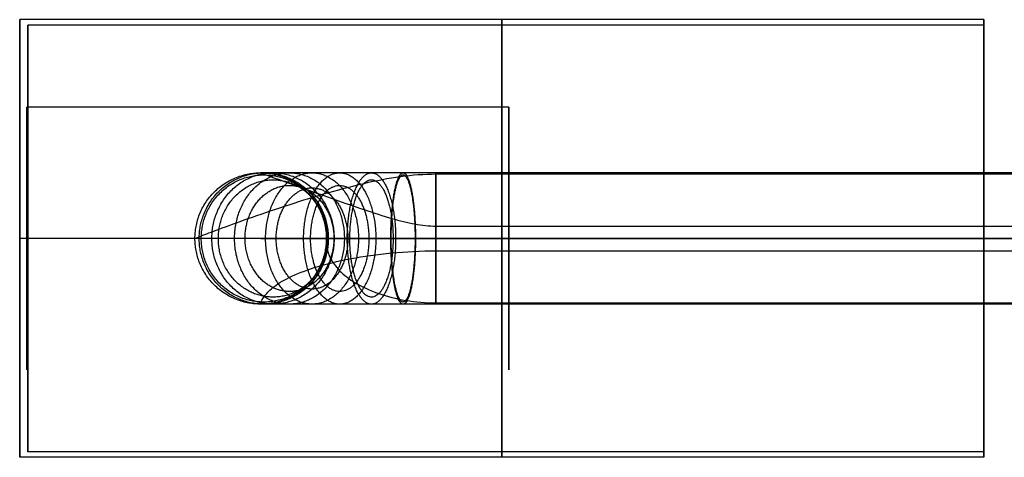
# Model space of a CAD drawing. Header units: millimetres. Extents: x 41076 to 41717, y -24333 to -23683.
# Tile 2 of 5: x 41076 to 41189, y -24032 to -23982. Entities that reach past the tile are written whole.
import ezdxf

# ---------------------------------------------------------------- set-up
doc = ezdxf.new("R2010")
doc.units = ezdxf.units.MM
doc.header["$MEASUREMENT"] = 0
doc.layers.add('Default', color=7, linetype='Continuous', true_color=0x000000)

msp = doc.modelspace()

# ---------------------------------------------------------------- linework, layer by layer
at = {"layer": 'Default', "extrusion": (1, 0, 0)}
msp.add_lwpolyline([(-24007.46, 367.74), (-24007.46, 1944.94)], dxfattribs=at)
at = {"layer": 'Default'}
for points in [[(41266.71, -24007.46), (41123.91, -24007.46)], [(41123.91, -24007.46), (41600.41, -24007.46)]]:
    msp.add_lwpolyline(points, dxfattribs=at)
for points, weights, knots in [([(41076.41, -24007.46, 1388.76), (41076.41, -23982.46, 1388.76), (41076.41, -23982.46, 1363.76), (41076.41, -23982.46, 1338.76), (41076.41, -24007.46, 1338.76)], [1, 0.707106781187, 1, 0.707106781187, 1], [66.636381, 66.636381, 66.636381, 99.954571, 99.954571, 133.272761, 133.272761, 133.272761]), ([(41131.41, -24007.46, 1388.76), (41131.41, -23982.46, 1388.76), (41131.41, -23982.46, 1363.76), (41131.41, -23982.46, 1338.76), (41131.41, -24007.46, 1338.76)], [1, 0.707106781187, 1, 0.707106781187, 1], [66.636381, 66.636381, 66.636381, 99.954571, 99.954571, 133.272761, 133.272761, 133.272761]), ([(41131.41, -24007.46, 1388.13), (41131.41, -23983.09, 1388.13), (41131.41, -23983.09, 1363.76), (41131.41, -23983.09, 1339.38), (41131.41, -24007.46, 1339.38)], [1, 0.707106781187, 1, 0.707106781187, 1], [66.636381, 66.636381, 66.636381, 99.954571, 99.954571, 133.272761, 133.272761, 133.272761]), ([(41186.41, -24007.46, 1388.76), (41186.41, -23982.46, 1388.76), (41186.41, -23982.46, 1363.76), (41186.41, -23982.46, 1338.76), (41186.41, -24007.46, 1338.76)], [1, 0.707106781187, 1, 0.707106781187, 1], [66.636381, 66.636381, 66.636381, 99.954571, 99.954571, 133.272761, 133.272761, 133.272761]), ([(41186.41, -24007.46, 1388.44), (41186.41, -23982.77, 1388.44), (41186.41, -23982.77, 1363.76), (41186.41, -23982.77, 1339.07), (41186.41, -24007.46, 1339.07)], [1, 0.707106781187, 1, 0.707106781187, 1], [66.636381, 66.636381, 66.636381, 99.954571, 99.954571, 133.272761, 133.272761, 133.272761]), ([(41186.41, -24007.46, 1388.13), (41186.41, -23983.09, 1388.13), (41186.41, -23983.09, 1363.76), (41186.41, -23983.09, 1339.38), (41186.41, -24007.46, 1339.38)], [1, 0.707106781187, 1, 0.707106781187, 1], [66.636381, 66.636381, 66.636381, 99.954571, 99.954571, 133.272761, 133.272761, 133.272761]), ([(41077.23, -23992.46, 1363.74), (41077.23, -23992.46, 1348.74), (41077.23, -24007.46, 1348.74), (41077.23, -24022.46, 1348.74), (41077.23, -24022.46, 1363.74), (41077.23, -24022.46, 1378.74), (41077.23, -24007.46, 1378.74), (41077.23, -23992.46, 1378.74), (41077.23, -23992.46, 1363.74)], [1, 0.707106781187, 1, 0.707106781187, 1, 0.707106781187, 1, 0.707106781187, 1], [0, 0, 0, 23.561945, 23.561945, 47.12389, 47.12389, 70.685835, 70.685835, 94.24778, 94.24778, 94.24778]), ([(41132.23, -23992.46, 1363.74), (41132.23, -23992.46, 1348.74), (41132.23, -24007.46, 1348.74), (41132.23, -24022.46, 1348.74), (41132.23, -24022.46, 1363.74), (41132.23, -24022.46, 1378.74), (41132.23, -24007.46, 1378.74), (41132.23, -23992.46, 1378.74), (41132.23, -23992.46, 1363.74)], [1, 0.707106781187, 1, 0.707106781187, 1, 0.707106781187, 1, 0.707106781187, 1], [0, 0, 0, 23.561945, 23.561945, 47.12389, 47.12389, 70.685835, 70.685835, 94.24778, 94.24778, 94.24778]), ([(41103.91, -23999.96, 1944.94), (41096.41, -23999.96, 1944.94), (41096.41, -24007.46, 1944.94), (41096.41, -24014.96, 1944.94), (41103.91, -24014.96, 1944.94), (41111.41, -24014.96, 1944.94), (41111.41, -24007.46, 1944.94), (41111.41, -23999.96, 1944.94), (41103.91, -23999.96, 1944.94)], [1, 0.707106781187, 1, 0.707106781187, 1, 0.707106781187, 1, 0.707106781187, 1], [0, 0, 0, 11.780972, 11.780972, 23.561945, 23.561945, 35.342917, 35.342917, 47.12389, 47.12389, 47.12389]), ([(41103.91, -23999.96, 367.74), (41096.41, -23999.96, 367.74), (41096.41, -24007.46, 367.74), (41096.41, -24014.96, 367.74), (41103.91, -24014.96, 367.74), (41111.41, -24014.96, 367.74), (41111.41, -24007.46, 367.74), (41111.41, -23999.96, 367.74), (41103.91, -23999.96, 367.74)], [1, 0.707106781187, 1, 0.707106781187, 1, 0.707106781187, 1, 0.707106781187, 1], [0, 0, 0, 11.780972, 11.780972, 23.561945, 23.561945, 35.342917, 35.342917, 47.12389, 47.12389, 47.12389]), ([(41103.91, -23999.96, 1156.34), (41096.41, -23999.96, 1156.34), (41096.41, -24007.46, 1156.34), (41096.41, -24014.96, 1156.34), (41103.91, -24014.96, 1156.34), (41111.41, -24014.96, 1156.34), (41111.41, -24007.46, 1156.34), (41111.41, -23999.96, 1156.34), (41103.91, -23999.96, 1156.34)], [1, 0.707106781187, 1, 0.707106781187, 1, 0.707106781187, 1, 0.707106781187, 1], [0, 0, 0, 11.780972, 11.780972, 23.561945, 23.561945, 35.342917, 35.342917, 47.12389, 47.12389, 47.12389]), ([(41104.27, -23999.96, 1948.72), (41096.9, -23999.96, 1950.13), (41096.9, -24007.46, 1950.13), (41096.9, -24014.96, 1950.13), (41104.27, -24014.96, 1948.72), (41111.63, -24014.96, 1947.3), (41111.63, -24007.46, 1947.3), (41111.63, -23999.96, 1947.3), (41104.27, -23999.96, 1948.72)], [1, 0.707106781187, 1, 0.707106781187, 1, 0.707106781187, 1, 0.707106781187, 1], [0, 0, 0, 11.780972, 11.780972, 23.561945, 23.561945, 35.342917, 35.342917, 47.12389, 47.12389, 47.12389]), ([(41105.32, -23999.96, 1952.36), (41098.34, -23999.96, 1955.14), (41098.34, -24007.46, 1955.14), (41098.34, -24014.96, 1955.14), (41105.32, -24014.96, 1952.36), (41112.29, -24014.96, 1949.58), (41112.29, -24007.46, 1949.58), (41112.29, -23999.96, 1949.58), (41105.32, -23999.96, 1952.36)], [1, 0.707106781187, 1, 0.707106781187, 1, 0.707106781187, 1, 0.707106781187, 1], [0, 0, 0, 11.780972, 11.780972, 23.561945, 23.561945, 35.342917, 35.342917, 47.12389, 47.12389, 47.12389]), ([(41107.19, -23999.96, 1956.01), (41100.93, -23999.96, 1960.15), (41100.93, -24007.46, 1960.15), (41100.93, -24014.96, 1960.15), (41107.19, -24014.96, 1956.01), (41113.46, -24014.96, 1951.86), (41113.46, -24007.46, 1951.86), (41113.46, -23999.96, 1951.86), (41107.19, -23999.96, 1956.01)], [1, 0.707106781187, 1, 0.707106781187, 1, 0.707106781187, 1, 0.707106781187, 1], [0, 0, 0, 11.780972, 11.780972, 23.561945, 23.561945, 35.342917, 35.342917, 47.12389, 47.12389, 47.12389]), ([(41109.77, -23999.96, 1959.19), (41104.47, -23999.96, 1964.53), (41104.47, -24007.46, 1964.53), (41104.47, -24014.96, 1964.53), (41109.77, -24014.96, 1959.19), (41115.07, -24014.96, 1953.85), (41115.07, -24007.46, 1953.85), (41115.07, -23999.96, 1953.85), (41109.77, -23999.96, 1959.19)], [1, 0.707106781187, 1, 0.707106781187, 1, 0.707106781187, 1, 0.707106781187, 1], [0, 0, 0, 11.780972, 11.780972, 23.561945, 23.561945, 35.342917, 35.342917, 47.12389, 47.12389, 47.12389]), ([(41112.93, -23999.96, 1961.79), (41108.81, -23999.96, 1968.1), (41108.81, -24007.46, 1968.1), (41108.81, -24014.96, 1968.1), (41112.93, -24014.96, 1961.79), (41117.05, -24014.96, 1955.47), (41117.05, -24007.46, 1955.47), (41117.05, -23999.96, 1955.47), (41112.93, -23999.96, 1961.79)], [1, 0.707106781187, 1, 0.707106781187, 1, 0.707106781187, 1, 0.707106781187, 1], [0, 0, 0, 11.780972, 11.780972, 23.561945, 23.561945, 35.342917, 35.342917, 47.12389, 47.12389, 47.12389]), ([(41116.55, -23999.96, 1963.68), (41113.79, -23999.96, 1970.7), (41113.79, -24007.46, 1970.7), (41113.79, -24014.96, 1970.7), (41116.55, -24014.96, 1963.68), (41119.31, -24014.96, 1956.65), (41119.31, -24007.46, 1956.65), (41119.31, -23999.96, 1956.65), (41116.55, -23999.96, 1963.68)], [1, 0.707106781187, 1, 0.707106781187, 1, 0.707106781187, 1, 0.707106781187, 1], [0, 0, 0, 11.780972, 11.780972, 23.561945, 23.561945, 35.342917, 35.342917, 47.12389, 47.12389, 47.12389]), ([(41120.16, -23999.96, 1964.74), (41118.76, -23999.96, 1972.16), (41118.76, -24007.46, 1972.16), (41118.76, -24014.96, 1972.16), (41120.16, -24014.96, 1964.74), (41121.57, -24014.96, 1957.31), (41121.57, -24007.46, 1957.31), (41121.57, -23999.96, 1957.31), (41120.16, -23999.96, 1964.74)], [1, 0.707106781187, 1, 0.707106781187, 1, 0.707106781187, 1, 0.707106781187, 1], [0, 0, 0, 11.780972, 11.780972, 23.561945, 23.561945, 35.342917, 35.342917, 47.12389, 47.12389, 47.12389]), ([(41123.91, -23999.96, 1965.09), (41123.91, -23999.96, 1972.65), (41123.91, -24007.46, 1972.65), (41123.91, -24014.96, 1972.65), (41123.91, -24014.96, 1965.09), (41123.91, -24014.96, 1957.54), (41123.91, -24007.46, 1957.54), (41123.91, -23999.96, 1957.54), (41123.91, -23999.96, 1965.09)], [1, 0.707106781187, 1, 0.707106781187, 1, 0.707106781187, 1, 0.707106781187, 1], [0, 0, 0, 11.780972, 11.780972, 23.561945, 23.561945, 35.342917, 35.342917, 47.12389, 47.12389, 47.12389]), ([(41123.91, -24006.05, 355.01), (41123.91, -23998.68, 353.59), (41123.91, -24000.09, 346.17), (41123.91, -24001.5, 338.75), (41123.91, -24008.87, 340.17), (41123.91, -24016.24, 341.59), (41123.91, -24014.82, 349.01), (41123.91, -24013.41, 356.44), (41123.91, -24006.05, 355.01)], [1, 0.707106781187, 1, 0.707106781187, 1, 0.707106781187, 1, 0.707106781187, 1], [0, 0, 0, 11.780972, 11.780972, 23.561945, 23.561945, 35.342917, 35.342917, 47.12389, 47.12389, 47.12389]), ([(41104.55, -24000.2, 364.02), (41097.42, -23999.91, 362.65), (41097.14, -24007.17, 362.6), (41096.85, -24014.42, 362.54), (41103.98, -24014.72, 363.91), (41111.11, -24015.01, 365.28), (41111.39, -24007.75, 365.34), (41111.68, -24000.49, 365.39), (41104.55, -24000.2, 364.02)], [1, 0.707106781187, 1, 0.707106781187, 1, 0.707106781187, 1, 0.707106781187, 1], [0, 0, 0, 11.780972, 11.780972, 23.561945, 23.561945, 35.342917, 35.342917, 47.12389, 47.12389, 47.12389]), ([(41106.31, -24000.84, 360.72), (41100.16, -23999.77, 358.27), (41099.16, -24006.39, 357.87), (41098.17, -24013.01, 357.47), (41104.32, -24014.07, 359.93), (41110.47, -24015.14, 362.38), (41111.47, -24008.53, 362.78), (41112.46, -24001.91, 363.17), (41106.31, -24000.84, 360.72)], [1, 0.707106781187, 1, 0.707106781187, 1, 0.707106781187, 1, 0.707106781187, 1], [0, 0, 0, 11.780972, 11.780972, 23.561945, 23.561945, 35.342917, 35.342917, 47.12389, 47.12389, 47.12389]), ([(41118.87, -24005.16, 354.91), (41118.02, -23998.87, 352.75), (41115.7, -24001.16, 346.86), (41113.39, -24003.46, 340.96), (41114.23, -24009.75, 343.11), (41115.08, -24016.05, 345.26), (41117.39, -24013.76, 351.16), (41119.71, -24011.46, 357.06), (41118.87, -24005.16, 354.91)], [1, 0.707106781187, 1, 0.707106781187, 1, 0.707106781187, 1, 0.707106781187, 1], [0, 0, 0, 11.780972, 11.780972, 23.561945, 23.561945, 35.342917, 35.342917, 47.12389, 47.12389, 47.12389]), ([(41121.49, -24005.8, 354.95), (41121.18, -23998.73, 353.31), (41119.85, -24000.39, 346.31), (41118.53, -24002.04, 339.31), (41118.84, -24009.11, 340.95), (41119.15, -24016.19, 342.59), (41120.47, -24014.53, 349.59), (41121.8, -24012.88, 356.59), (41121.49, -24005.8, 354.95)], [1, 0.707106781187, 1, 0.707106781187, 1, 0.707106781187, 1, 0.707106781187, 1], [0, 0, 0, 11.780972, 11.780972, 23.561945, 23.561945, 35.342917, 35.342917, 47.12389, 47.12389, 47.12389]), ([(41109.1, -24001.84, 357.94), (41104.41, -23999.56, 354.83), (41102.5, -24005.18, 353.57), (41100.6, -24010.8, 352.31), (41105.29, -24013.07, 355.42), (41109.98, -24015.35, 358.53), (41111.89, -24009.74, 359.79), (41113.79, -24004.12, 361.05), (41109.1, -24001.84, 357.94)], [1, 0.707106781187, 1, 0.707106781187, 1, 0.707106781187, 1, 0.707106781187, 1], [0, 0, 0, 11.780972, 11.780972, 23.561945, 23.561945, 35.342917, 35.342917, 47.12389, 47.12389, 47.12389]), ([(41112.37, -24003, 356.12), (41109.22, -23999.32, 352.94), (41106.62, -24003.78, 350.32), (41104.01, -24008.23, 347.7), (41107.16, -24011.91, 350.87), (41110.32, -24015.6, 354.04), (41112.92, -24011.14, 356.67), (41115.52, -24006.69, 359.29), (41112.37, -24003, 356.12)], [1, 0.707106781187, 1, 0.707106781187, 1, 0.707106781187, 1, 0.707106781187, 1], [0, 0, 0, 11.780972, 11.780972, 23.561945, 23.561945, 35.342917, 35.342917, 47.12389, 47.12389, 47.12389]), ([(41115.72, -24004.16, 355.18), (41113.91, -23999.08, 352.41), (41111.12, -24002.37, 348.13), (41108.33, -24005.67, 343.84), (41110.14, -24010.75, 346.62), (41111.95, -24015.84, 349.39), (41114.74, -24012.55, 353.68), (41117.53, -24009.25, 357.96), (41115.72, -24004.16, 355.18)], [1, 0.707106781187, 1, 0.707106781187, 1, 0.707106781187, 1, 0.707106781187, 1], [0, 0, 0, 11.780972, 11.780972, 23.561945, 23.561945, 35.342917, 35.342917, 47.12389, 47.12389, 47.12389]), ([(41076.41, -24007.46, 1338.76), (41076.41, -24032.46, 1338.76), (41076.41, -24032.46, 1363.76), (41076.41, -24032.46, 1388.76), (41076.41, -24007.46, 1388.76)], [1, 0.707106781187, 1, 0.707106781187, 1], [0, 0, 0, 33.31819, 33.31819, 66.636381, 66.636381, 66.636381]), ([(41131.41, -24007.46, 1338.76), (41131.41, -24032.46, 1338.76), (41131.41, -24032.46, 1363.76), (41131.41, -24032.46, 1388.76), (41131.41, -24007.46, 1388.76)], [1, 0.707106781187, 1, 0.707106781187, 1], [0, 0, 0, 33.31819, 33.31819, 66.636381, 66.636381, 66.636381]), ([(41131.41, -24007.46, 1339.38), (41131.41, -24031.84, 1339.38), (41131.41, -24031.84, 1363.76), (41131.41, -24031.84, 1388.13), (41131.41, -24007.46, 1388.13)], [1, 0.707106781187, 1, 0.707106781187, 1], [0, 0, 0, 33.31819, 33.31819, 66.636381, 66.636381, 66.636381]), ([(41186.41, -24007.46, 1338.76), (41186.41, -24032.46, 1338.76), (41186.41, -24032.46, 1363.76), (41186.41, -24032.46, 1388.76), (41186.41, -24007.46, 1388.76)], [1, 0.707106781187, 1, 0.707106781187, 1], [0, 0, 0, 33.31819, 33.31819, 66.636381, 66.636381, 66.636381]), ([(41186.41, -24007.46, 1339.38), (41186.41, -24031.84, 1339.38), (41186.41, -24031.84, 1363.76), (41186.41, -24031.84, 1388.13), (41186.41, -24007.46, 1388.13)], [1, 0.707106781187, 1, 0.707106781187, 1], [0, 0, 0, 33.31819, 33.31819, 66.636381, 66.636381, 66.636381]), ([(41186.41, -24007.46, 1339.07), (41186.41, -24032.15, 1339.07), (41186.41, -24032.15, 1363.76), (41186.41, -24032.15, 1388.44), (41186.41, -24007.46, 1388.44)], [1, 0.707106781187, 1, 0.707106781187, 1], [0, 0, 0, 33.31819, 33.31819, 66.636381, 66.636381, 66.636381])]:
    msp.add_rational_spline(points, weights, degree=2, knots=knots, dxfattribs=at)
for points, degree in [([(41076.41, -24032.46, 1363.76), (41076.41, -24007.46, 1363.76), (41076.41, -23982.46, 1363.76)], 2), ([(41186.41, -23982.46, 1363.76), (41131.41, -23982.46, 1363.76), (41076.41, -23982.46, 1363.76)], 2), ([(41077.33, -24031.84, 1363.76), (41077.33, -24007.46, 1363.76), (41077.33, -23983.09, 1363.76)], 2), ([(41186.41, -23983.09, 1363.76), (41131.87, -23983.09, 1363.76), (41077.33, -23983.09, 1363.76)], 2), ([(41186.41, -23982.46, 1363.76), (41186.41, -23982.77, 1363.76), (41186.41, -23983.09, 1363.76)], 2), ([(41132.23, -23992.46, 1363.74), (41104.73, -23992.46, 1363.74), (41077.23, -23992.46, 1363.74)], 2), ([(41103.91, -23999.96, 1944.94), (41103.91, -23999.96, 1419.21), (41103.91, -23999.96, 893.48), (41103.91, -23999.96, 367.74)], 3), ([(41600.41, -23999.96, 1965.09), (41441.58, -23999.96, 1965.09), (41282.75, -23999.96, 1965.09), (41123.91, -23999.96, 1965.09)], 3), ([(41123.91, -24000.09, 346.17), (41171.51, -24000.09, 346.17), (41219.11, -24000.09, 346.17), (41266.71, -24000.09, 346.17)], 3), ([(41123.91, -24006.05, 355.01), (41171.51, -24006.05, 355.01), (41219.11, -24006.05, 355.01), (41266.71, -24006.05, 355.01)], 3), ([(41186.41, -24007.46, 1338.76), (41131.41, -24007.46, 1338.76), (41076.41, -24007.46, 1338.76)], 2), ([(41186.41, -24007.46, 1388.76), (41131.41, -24007.46, 1388.76), (41076.41, -24007.46, 1388.76)], 2), ([(41076.41, -24007.46, 1338.76), (41076.41, -24007.46, 1363.76), (41076.41, -24007.46, 1388.76)], 2), ([(41186.41, -24007.46, 1339.38), (41150.05, -24007.46, 1339.38), (41113.69, -24007.46, 1339.38), (41077.33, -24007.46, 1339.38)], 3), ([(41186.41, -24007.46, 1388.13), (41150.05, -24007.46, 1388.13), (41113.69, -24007.46, 1388.13), (41077.33, -24007.46, 1388.13)], 3), ([(41077.33, -24007.46, 1339.38), (41077.33, -24007.46, 1363.76), (41077.33, -24007.46, 1388.13)], 2), ([(41096.41, -24007.46, 1944.94), (41096.41, -24007.46, 1419.21), (41096.41, -24007.46, 893.48), (41096.41, -24007.46, 367.74)], 3), ([(41111.41, -24007.46, 1944.94), (41111.41, -24007.46, 1419.21), (41111.41, -24007.46, 893.48), (41111.41, -24007.46, 367.74)], 3), ([(41600.41, -24007.46, 1972.65), (41441.58, -24007.46, 1972.65), (41282.75, -24007.46, 1972.65), (41123.91, -24007.46, 1972.65)], 3), ([(41600.41, -24007.46, 1957.54), (41441.58, -24007.46, 1957.54), (41282.75, -24007.46, 1957.54), (41123.91, -24007.46, 1957.54)], 3), ([(41186.41, -24007.46, 1338.76), (41186.41, -24007.46, 1339.07), (41186.41, -24007.46, 1339.38)], 2), ([(41186.41, -24007.46, 1388.13), (41186.41, -24007.46, 1388.44), (41186.41, -24007.46, 1388.76)], 2), ([(41123.91, -24008.87, 340.17), (41171.51, -24008.87, 340.17), (41219.11, -24008.87, 340.17), (41266.71, -24008.87, 340.17)], 3), ([(41103.91, -24014.96, 1944.94), (41103.91, -24014.96, 1419.21), (41103.91, -24014.96, 893.48), (41103.91, -24014.96, 367.74)], 3), ([(41123.91, -24014.82, 349.01), (41171.51, -24014.82, 349.01), (41219.11, -24014.82, 349.01), (41266.71, -24014.82, 349.01)], 3), ([(41600.41, -24014.96, 1965.09), (41441.58, -24014.96, 1965.09), (41282.75, -24014.96, 1965.09), (41123.91, -24014.96, 1965.09)], 3), ([(41186.41, -24032.46, 1363.76), (41131.41, -24032.46, 1363.76), (41076.41, -24032.46, 1363.76)], 2), ([(41186.41, -24031.84, 1363.76), (41131.87, -24031.84, 1363.76), (41077.33, -24031.84, 1363.76)], 2), ([(41186.41, -24032.46, 1363.76), (41186.41, -24032.15, 1363.76), (41186.41, -24031.84, 1363.76)], 2)]:
    msp.add_open_spline(points, degree=degree, dxfattribs=at)
for points, knots in [([(41077.33, -24007.46, 1388.13), (41077.33, -24001, 1388.13), (41077.33, -23994.8, 1385.56), (41077.33, -23990.23, 1380.99), (41077.33, -23985.66, 1376.42), (41077.33, -23983.09, 1370.22), (41077.33, -23983.09, 1363.76), (41077.33, -23983.09, 1357.29), (41077.33, -23985.66, 1351.09), (41077.33, -23990.23, 1346.52), (41077.33, -23994.8, 1341.95), (41077.33, -24001, 1339.38), (41077.33, -24007.46, 1339.38)], [66.636381, 66.636381, 66.636381, 66.636381, 83.295476, 83.295476, 83.295476, 99.954571, 99.954571, 99.954571, 116.613666, 116.613666, 116.613666, 133.272761, 133.272761, 133.272761, 133.272761]), ([(41096.41, -24007.46, 367.74), (41096.41, -24007.46, 366), (41096.92, -24007.25, 362.52), (41099.05, -24006.42, 357.61), (41102.37, -24005.21, 353.39), (41106.56, -24003.78, 350.14), (41111.11, -24002.34, 347.97), (41115.61, -24001.13, 346.77), (41119.87, -24000.3, 346.25), (41122.57, -24000.09, 346.17), (41123.91, -24000.09, 346.17)], [0, 0, 0, 0, 3.769585, 7.539169, 11.623554, 15.707938, 19.792323, 23.876707, 27.646292, 31.415877, 31.415877, 31.415877, 31.415877]), ([(41123.91, -23999.96, 1965.09), (41122.65, -23999.96, 1965.09), (41120.14, -23999.96, 1964.85), (41116.4, -23999.96, 1963.76), (41112.85, -23999.96, 1961.9), (41109.67, -23999.96, 1959.29), (41107.08, -23999.96, 1956.08), (41105.23, -23999.96, 1952.51), (41104.15, -23999.96, 1948.74), (41103.91, -23999.96, 1946.21), (41103.91, -23999.96, 1944.94)], [0, 0, 0, 0, 3.769585, 7.539169, 11.623554, 15.707938, 19.792323, 23.876707, 27.646292, 31.415877, 31.415877, 31.415877, 31.415877]), ([(41103.91, -23999.96, 367.74), (41103.91, -23999.96, 366.48), (41104.36, -24000.13, 363.95), (41106.23, -24000.81, 360.51), (41109.02, -24001.82, 357.77), (41112.36, -24003, 355.96), (41115.76, -24004.19, 355.07), (41118.84, -24005.19, 354.86), (41121.53, -24005.87, 354.95), (41123.12, -24006.05, 355.01), (41123.91, -24006.05, 355.01)], [0, 0, 0, 0, 3.769585, 7.539169, 11.623554, 15.707938, 19.792323, 23.876707, 27.646292, 31.415877, 31.415877, 31.415877, 31.415877]), ([(41077.33, -24007.46, 1339.38), (41077.33, -24013.93, 1339.38), (41077.33, -24020.13, 1341.95), (41077.33, -24024.7, 1346.52), (41077.33, -24029.27, 1351.09), (41077.33, -24031.84, 1357.29), (41077.33, -24031.84, 1363.76), (41077.33, -24031.84, 1370.22), (41077.33, -24029.27, 1376.42), (41077.33, -24024.7, 1380.99), (41077.33, -24020.13, 1385.56), (41077.33, -24013.93, 1388.13), (41077.33, -24007.46, 1388.13)], [0, 0, 0, 0, 16.659095, 16.659095, 16.659095, 33.31819, 33.31819, 33.31819, 49.977285, 49.977285, 49.977285, 66.636381, 66.636381, 66.636381, 66.636381]), ([(41123.91, -24007.46, 1972.65), (41122.18, -24007.46, 1972.65), (41118.73, -24007.46, 1972.32), (41113.59, -24007.46, 1970.82), (41108.71, -24007.46, 1968.26), (41104.33, -24007.46, 1964.67), (41100.77, -24007.46, 1960.26), (41098.23, -24007.46, 1955.34), (41096.74, -24007.46, 1950.17), (41096.41, -24007.46, 1946.68), (41096.41, -24007.46, 1944.94)], [0, 0, 0, 0, 3.769585, 7.539169, 11.623554, 15.707938, 19.792323, 23.876707, 27.646292, 31.415877, 31.415877, 31.415877, 31.415877]), ([(41111.41, -24007.46, 367.74), (41111.41, -24007.46, 366.95), (41111.38, -24007.67, 365.37), (41111.42, -24008.49, 362.74), (41111.79, -24009.7, 359.81), (41112.78, -24011.14, 356.65), (41114.6, -24012.58, 353.6), (41117.2, -24013.79, 351.08), (41120.41, -24014.61, 349.42), (41122.74, -24014.82, 349.01), (41123.91, -24014.82, 349.01)], [0, 0, 0, 0, 3.769585, 7.539169, 11.623554, 15.707938, 19.792323, 23.876707, 27.646292, 31.415877, 31.415877, 31.415877, 31.415877]), ([(41123.91, -24007.46, 1957.54), (41123.13, -24007.46, 1957.54), (41121.56, -24007.46, 1957.39), (41119.22, -24007.46, 1956.7), (41117, -24007.46, 1955.54), (41115.01, -24007.46, 1953.91), (41113.39, -24007.46, 1951.91), (41112.24, -24007.46, 1949.67), (41111.56, -24007.46, 1947.32), (41111.41, -24007.46, 1945.73), (41111.41, -24007.46, 1944.94)], [0, 0, 0, 0, 3.769585, 7.539169, 11.623554, 15.707938, 19.792323, 23.876707, 27.646292, 31.415877, 31.415877, 31.415877, 31.415877]), ([(41103.91, -24014.96, 367.74), (41103.91, -24014.96, 366.48), (41103.93, -24014.78, 363.94), (41104.24, -24014.1, 359.85), (41105.14, -24013.1, 355.43), (41106.98, -24011.91, 350.82), (41109.95, -24010.73, 346.49), (41113.96, -24009.73, 342.99), (41118.76, -24009.05, 340.72), (41122.19, -24008.87, 340.17), (41123.91, -24008.87, 340.17)], [0, 0, 0, 0, 3.769585, 7.539169, 11.623554, 15.707938, 19.792323, 23.876707, 27.646292, 31.415877, 31.415877, 31.415877, 31.415877]), ([(41123.91, -24014.96, 1965.09), (41122.65, -24014.96, 1965.09), (41120.14, -24014.96, 1964.85), (41116.4, -24014.96, 1963.76), (41112.85, -24014.96, 1961.9), (41109.67, -24014.96, 1959.29), (41107.08, -24014.96, 1956.08), (41105.23, -24014.96, 1952.51), (41104.15, -24014.96, 1948.74), (41103.91, -24014.96, 1946.21), (41103.91, -24014.96, 1944.94)], [0, 0, 0, 0, 3.769585, 7.539169, 11.623554, 15.707938, 19.792323, 23.876707, 27.646292, 31.415877, 31.415877, 31.415877, 31.415877])]:
    msp.add_open_spline(points, degree=3, knots=knots, dxfattribs=at)
for points in [[(41123.91, -24007.46, 347.59), (41103.91, -24007.46, 347.59), (41103.91, -24007.46, 367.74)], [(41103.91, -24007.46, 1944.94), (41103.91, -24007.46, 1965.09), (41123.91, -24007.46, 1965.09)]]:
    msp.add_rational_spline(points, [1, 0.707106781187, 1], degree=2, dxfattribs=at)

doc.saveas('drawing.dxf')
